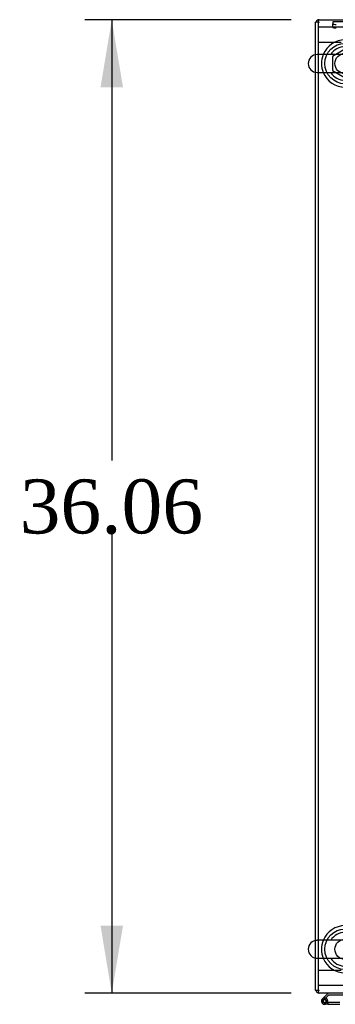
# Model space of a CAD drawing. Header units: inches. Extents: x 2 to 538, y -2 to 358.
# Tile 12 of 19: x 148 to 159, y 290 to 326. Entities that reach past the tile are written whole.
import ezdxf
from ezdxf.enums import TextEntityAlignment as Align
from ezdxf.lldxf.tags import DXFTag

# ---------------------------------------------------------------- set-up
doc = ezdxf.new("R2010")
doc.units = ezdxf.units.IN
doc.header["$MEASUREMENT"] = 0
for name, color, linetype in [('COM53964-5', 7, 'Continuous'), ('COM56676-2', 7, 'Continuous'), ('COM70755-6', 7, 'Continuous'), ('COM70760', 7, 'Continuous'), ('COM70838', 7, 'Continuous'), ('COM71200-5', 7, 'Continuous'), ('Default', 7, 'Continuous'), ('NTS18024', 7, 'Continuous'), ('SCS86415', 7, 'Continuous'), ('WAF25377', 7, 'Continuous'), ('WAM254785', 7, 'Continuous')]:
    doc.layers.add(name, color=color, linetype=linetype)
doc.styles.add('SEACAD_Times_New_Roman', font='times.ttf')
tags = doc.linetypes.add('HIDDEN2', pattern=[0.1875, 0.125, -0.0625]).pattern_tags.tags
tags[6:7] = [DXFTag(74, 4), DXFTag(75, 0), DXFTag(340, '0'), DXFTag(46, 0.0), DXFTag(50, 0.0), DXFTag(44, 0.0), DXFTag(45, 0.0)]
tags[4:5] = [DXFTag(74, 4), DXFTag(75, 0), DXFTag(340, '0'), DXFTag(46, 0.0), DXFTag(50, 0.0), DXFTag(44, 0.0), DXFTag(45, 0.0)]
doc.dimstyles.new('HAMMOND_(STH_-_540x360)', dxfattribs={"dimtxt": 2, "dimasz": 2.5, "dimexe": 1, "dimexo": 1, "dimgap": 0.5, "dimtad": 0, "dimtih": 1, "dimtoh": 1, "dimzin": 0, "dimdsep": 46, "dimtxsty": 'SEACAD_Times_New_Roman', "dimblk1": '_SE_FILLED', "dimblk2": '_SE_FILLED', "dimsah": 1, "dimcen": 1, "dimadec": 0, "dimazin": 0, "dimtfac": 0.8, "dimtofl": 0, "dimtmove": 0, "dimatfit": 3, "dimfxl": 1, "dimtolj": 1, "dimtzin": 0, "dimarcsym": 0})

# ---------------------------------------------------------------- blocks, each defined once
blk = doc.blocks.new('SE1')
at = {"layer": 'COM53964-5', "color": 7, "linetype": 'HIDDEN2'}
for p, q in [((158.794, 325.634), (158.656, 325.634)), ((159.518, 325.634), (158.794, 325.634)), ((158.794, 291.259), (158.656, 291.259)), ((159.518, 291.259), (158.794, 291.259))]:
    blk.add_line(p, q, dxfattribs=at)
at = {"layer": 'COM56676-2', "color": 7, "linetype": 'HIDDEN2'}
for p, q in [((158.841, 326.196), (158.656, 326.196)), ((160.471, 326.196), (158.841, 326.196)), ((158.841, 290.696), (158.656, 290.696)), ((160.471, 290.696), (158.841, 290.696))]:
    blk.add_line(p, q, dxfattribs=at)
at = {"layer": 'COM70755-6', "color": 7, "linetype": 'Continuous'}
for p, q in [((158.656, 326.476), (194.526, 326.476)), ((158.656, 326.476), (158.656, 326.333)), ((158.656, 326.333), (158.656, 325.184)), ((158.656, 324.521), (158.656, 292.372)), ((158.656, 291.709), (158.656, 290.559)), ((158.656, 290.559), (158.656, 290.416)), ((194.526, 290.416), (158.656, 290.416))]:
    blk.add_line(p, q, dxfattribs=at)
at = {"layer": 'COM70755-6', "color": 7, "linetype": 'HIDDEN2'}
for p, q in [((158.656, 325.184), (158.656, 324.521)), ((158.656, 292.372), (158.656, 291.709))]:
    blk.add_line(p, q, dxfattribs=at)
for centre in [(159.656, 324.852), (159.656, 292.04)]:
    blk.add_circle(centre, 0.375, dxfattribs=at)
at = {"layer": 'COM70760', "color": 7, "linetype": 'Continuous'}
for p, q in [((159.031, 290.416), (158.82, 290.205)), ((158.883, 290.181), (159.057, 290.354)), ((159.057, 290.354), (159.751, 290.354)), ((158.836, 290.131), (158.836, 290.106)), ((158.911, 290.181), (158.886, 290.181)), ((158.886, 290.056), (158.911, 290.056)), ((159.015, 290.001), (158.898, 290.001)), ((158.961, 290.106), (158.961, 290.131)), ((159.015, 290.118), (158.961, 290.118)), ((159.015, 290.063), (159.002, 290.063)), ((159.469, 290.063), (159.015, 290.063)), ((159.015, 290.063), (159.015, 290.001)), ((159.015, 290.001), (159.468, 290.001))]:
    blk.add_line(p, q, dxfattribs=at)
at = {"layer": 'COM70760', "color": 7, "linetype": 'HIDDEN2'}
for p, q in [((158.862, 290.16), (158.883, 290.181)), ((159.002, 290.063), (158.898, 290.063)), ((158.961, 290.118), (158.953, 290.118)), ((158.953, 290.113), (159.015, 290.108))]:
    blk.add_line(p, q, dxfattribs=at)
at = {"layer": 'COM70760', "color": 7, "linetype": 'Continuous'}
for centre, radius, start, end in [((158.898, 290.118), 0.117, 132.392, 0), ((158.886, 290.131), 0.05, 90, 180), ((158.886, 290.106), 0.05, 180, 270), ((158.911, 290.131), 0.05, 0, 90), ((158.911, 290.106), 0.05, 270, 0), ((158.898, 290.118), 0.117, 0, 72.9726)]:
    blk.add_arc(centre, radius, start, end, dxfattribs=at)
at = {"layer": 'COM70760', "color": 7, "linetype": 'HIDDEN2'}
for radius, start, end in [(0.117, 72.9726, 132.392), (0.055, 131.1959, 0), (0.055, 0, 131.1959)]:
    blk.add_arc((158.898, 290.118), radius, start, end, dxfattribs=at)
at = {"layer": 'COM70838', "color": 7, "linetype": 'HIDDEN2'}
for p, q in [((160.451, 326.401), (159.206, 326.401)), ((159.206, 326.401), (159.206, 326.319)), ((159.206, 326.193), (159.206, 326.319))]:
    blk.add_line(p, q, dxfattribs=at)
for centre, major_axis, start_param, end_param in [((159.331, 326.319), (-0.125, 0), 0, 1.570796), ((159.331, 326.193), (0.125, 0), 3.141593, 4.712389)]:
    blk.add_ellipse(centre, major_axis=major_axis, ratio=0.145455, start_param=start_param, end_param=end_param, dxfattribs=at)
at = {"layer": 'COM71200-5', "color": 7, "linetype": 'Continuous'}
for p, q in [((158.561, 325.178), (158.561, 326.381)), ((158.656, 326.381), (158.561, 326.381)), ((158.561, 292.366), (158.561, 324.527)), ((158.561, 290.511), (158.561, 291.715)), ((158.656, 290.511), (158.561, 290.511))]:
    blk.add_line(p, q, dxfattribs=at)
at = {"layer": 'COM71200-5', "color": 7, "linetype": 'HIDDEN2'}
for p, q in [((158.561, 324.527), (158.561, 325.178)), ((158.561, 291.715), (158.561, 292.366))]:
    blk.add_line(p, q, dxfattribs=at)
at = {"layer": 'COM71200-5', "color": 7, "linetype": 'Continuous'}
for centre, start, end in [((158.704, 326.333), 109.6129, 160.3871), ((158.704, 290.559), 199.6129, 250.3871)]:
    blk.add_arc(centre, 0.143, start, end, dxfattribs=at)
at = {"layer": 'COM71200-5', "color": 7, "linetype": 'HIDDEN2'}
for centre, radius, start, end in [((158.704, 326.333), 0.143, 90, 109.6129), ((158.704, 326.333), 0.048, 90, 180), ((158.704, 290.559), 0.048, 180, 270), ((158.704, 290.559), 0.143, 250.3871, 270)]:
    blk.add_arc(centre, radius, start, end, dxfattribs=at)
at = {"layer": 'NTS18024', "color": 7, "linetype": 'HIDDEN2'}
for p, q in [((159.652, 325.39), (159.191, 325.115)), ((159.191, 325.115), (159.191, 324.589)), ((159.191, 324.589), (159.656, 324.317))]:
    blk.add_line(p, q, dxfattribs=at)
at = {"layer": 'SCS86415', "color": 7, "linetype": 'Continuous'}
for p, q in [((160.692, 325.184), (158.621, 325.184)), ((158.621, 324.521), (160.692, 324.521)), ((160.692, 292.372), (158.621, 292.372)), ((158.621, 291.709), (160.692, 291.709))]:
    blk.add_line(p, q, dxfattribs=at)
for centre, radius, start, end in [((159.656, 324.852), 0.625, 32.0055, 147.9945), ((158.621, 324.852), 0.331, 90, 270), ((159.656, 324.852), 0.625, 212.0055, 327.9945), ((159.656, 292.04), 0.625, 32.0055, 147.9945), ((158.621, 292.04), 0.331, 90, 270), ((159.656, 292.04), 0.625, 212.0055, 327.9945)]:
    blk.add_arc(centre, radius, start, end, dxfattribs=at)
at = {"layer": 'WAF25377', "color": 7, "linetype": 'Continuous'}
for centre, start, end in [((159.656, 324.852), 22.2452, 157.7548), ((159.656, 324.852), 202.2452, 337.7548), ((159.656, 292.04), 22.2452, 157.7548), ((159.656, 292.04), 202.2452, 337.7548)]:
    blk.add_arc(centre, 0.875, start, end, dxfattribs=at)
at = {"layer": 'WAF25377', "color": 7, "linetype": 'HIDDEN2'}
for centre in [(159.656, 324.852), (159.656, 292.04)]:
    blk.add_arc(centre, 0.875, 157.7548, 202.2452, dxfattribs=at)
at = {"layer": 'WAM254785', "color": 7, "linetype": 'HIDDEN2'}
for centre in [(159.656, 324.852), (159.656, 292.04)]:
    blk.add_circle(centre, 0.75, dxfattribs=at)
blk = doc.blocks.new('DMBLK4717')
at = {"layer": 'Default', "linetype": 'Continuous'}
for points in [[(150.595, 323.976), (151.428, 323.976), (151.011, 326.476)], [(150.595, 292.916), (151.011, 290.416), (151.428, 292.916)]]:
    blk.add_hatch(color=7, dxfattribs=at).paths.add_polyline_path(points)
at = {"layer": 'Default', "color": 7, "linetype": 'Continuous'}
for p, q in [((157.656, 326.476), (150.011, 326.476)), ((151.011, 326.476), (151.011, 310.146)), ((151.011, 307.446), (151.011, 290.416)), ((157.656, 290.416), (150.011, 290.416))]:
    blk.add_line(p, q, dxfattribs=at)
at = {"layer": 'Default', "color": 7, "linetype": 'Continuous', "style": 'SEACAD_Times_New_Roman'}
blk.add_text('36.06', height=2, dxfattribs=at).set_placement((147.599, 309.446), align=Align.TOP_LEFT)
blk = doc.blocks.new('_SE_FILLED')
at = {"color": 0}
blk.add_line((0, 0), (-1, 0), dxfattribs=at)
blk.add_solid([(0, 0), (-1, -0.1665), (-1, 0.1665), (0, 0)], dxfattribs=at)

msp = doc.modelspace()

# ---------------------------------------------------------------- block references
at = {"layer": 'Default'}
msp.add_blockref('SE1', (0, 0), dxfattribs=at)

# ---------------------------------------------------------------- dimensions: what is measured, and where the dimension line sits
at = {"layer": 'Default', "color": 7, "linetype": 'Continuous'}
dim = msp.add_linear_dim(base=(151.011, 326.476), p1=(158.656, 326.476), p2=(158.656, 290.416), angle=270, text='\\A1;<>', dimstyle='HAMMOND_(STH_-_540x360)', dxfattribs=at)
dim.commit()
dim.dimension.update_dxf_attribs({"geometry": 'DMBLK4717', "text_midpoint": (151.011, 308.446), "dimtype": 161})

doc.saveas('drawing.dxf')
